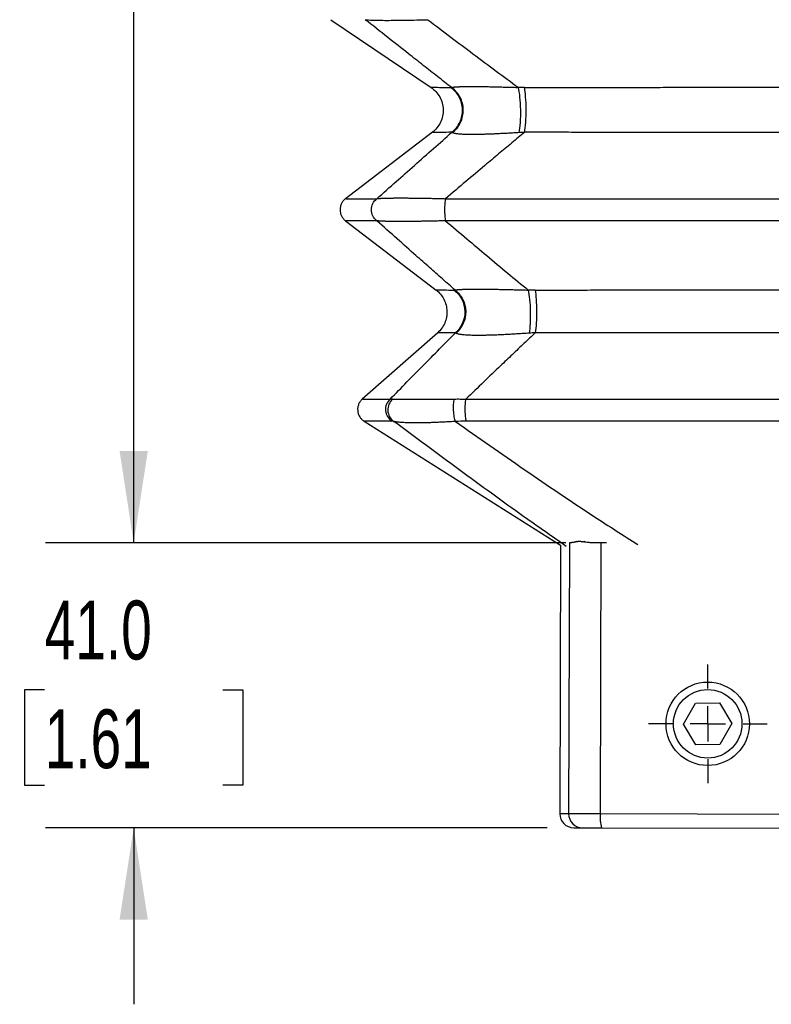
# Model space of a CAD drawing. Header units: millimetres. Extents: x 0 to 1118, y 0 to 864.
# Tile 2 of 21: x 212 to 320, y 332 to 474. Entities that reach past the tile are written whole.
import ezdxf

# ---------------------------------------------------------------- set-up
doc = ezdxf.new("R2010")
doc.units = ezdxf.units.MM
doc.header["$LTSCALE"] = 4
doc.layers.add('DIMENSIONS', color=140, linetype='Continuous', lineweight=25)
doc.styles.add('SLDTEXTSTYLE0', font='TXT', dxfattribs={"width": 0.7})
doc.dimstyles.new('SLDDIMSTYLE0', dxfattribs={"dimtxt": 8.632031, "dimasz": 13.208, "dimexe": 0, "dimexo": 0.0625, "dimgap": 2.158008, "dimtad": 0, "dimtih": 1, "dimtoh": 1, "dimdec": 1, "dimrnd": 1e-09, "dimzin": 4, "dimdsep": 46, "dimtxsty": 'SLDTEXTSTYLE0', "dimsah": 1, "dimcen": 0.09, "dimadec": 0, "dimazin": 1, "dimtfac": 1, "dimtdec": 1, "dimtmove": 0, "dimatfit": 0, "dimfxl": 0, "dimfrac": 2, "dimtolj": 1, "dimtzin": 12, "dimarcsym": 0})
doc.dimstyles.new('SLDDIMSTYLE1', dxfattribs={"dimtxt": 8.632031, "dimasz": 13.208, "dimexe": 0, "dimexo": 0.0625, "dimgap": 2.158008, "dimtad": 0, "dimtih": 1, "dimtoh": 1, "dimdec": 1, "dimrnd": 1e-09, "dimzin": 12, "dimdsep": 46, "dimtxsty": 'SLDTEXTSTYLE0', "dimsah": 1, "dimcen": 0.09, "dimadec": 0, "dimazin": 3, "dimtfac": 1, "dimtdec": 1, "dimtofl": 0, "dimtmove": 0, "dimatfit": 3, "dimfxl": 0, "dimfrac": 2, "dimtolj": 1, "dimtzin": 12, "dimarcsym": 0})

# ---------------------------------------------------------------- blocks, each defined once
blk = doc.blocks.new('_D')
at = {"layer": 'DIMENSIONS'}
for p, q in [((228.54, 398.54), (228.54, 423.94)), ((290.75, 398.54), (215.84, 398.54)), ((215.72, 377.38), (212.82, 377.38)), ((212.82, 377.38), (212.82, 363.66)), ((241.37, 377.38), (244.27, 377.38)), ((244.27, 377.38), (244.27, 363.66)), ((212.82, 363.66), (215.72, 363.66)), ((244.27, 363.66), (241.37, 363.66)), ((288.07, 357.55), (215.84, 357.55)), ((228.54, 357.55), (228.54, 332.15))]:
    blk.add_line(p, q, dxfattribs=at)
for points in [[(228.54, 398.54), (230.57, 411.75), (226.51, 411.75)], [(228.54, 357.55), (226.51, 344.34), (230.57, 344.34)]]:
    blk.add_solid(points, dxfattribs=at)
at = {"layer": 'DIMENSIONS', "char_height": 8.467, "attachment_point": 1, "style": 'SLDTEXTSTYLE0'}
for s, insert in [('41.0', (215.72, 390.23)), ('1.61', (215.72, 374.58))]:
    blk.add_mtext(s, dxfattribs=dict(at, insert=insert))
blk = doc.blocks.new('_D_2')
at = {"layer": 'DIMENSIONS'}
for p, q in [((297.82, 578.46), (215.84, 578.46)), ((228.54, 578.46), (228.54, 513.83)), ((215.72, 498.18), (212.82, 498.18)), ((212.82, 498.18), (212.82, 484.46)), ((241.37, 498.18), (244.27, 498.18)), ((244.27, 498.18), (244.27, 484.46)), ((212.82, 484.46), (215.72, 484.46)), ((244.27, 484.46), (241.37, 484.46)), ((228.54, 398.54), (228.54, 482.53)), ((290.75, 398.54), (215.84, 398.54))]:
    blk.add_line(p, q, dxfattribs=at)
for points in [[(228.54, 578.46), (226.51, 565.25), (230.57, 565.25)], [(228.54, 398.54), (230.57, 411.75), (226.51, 411.75)]]:
    blk.add_solid(points, dxfattribs=at)
at = {"layer": 'DIMENSIONS', "char_height": 8.467, "attachment_point": 1, "style": 'SLDTEXTSTYLE0'}
for s, insert in [('179.9', (212.13, 511.03)), ('7.08', (215.72, 495.38))]:
    blk.add_mtext(s, dxfattribs=dict(at, insert=insert))
blk = doc.blocks.new('SW_CENTERMARKSYMBOL_1')
at = {"layer": 'DIMENSIONS', "color": 0}
for p, q in [((0, 5.08), (0, 8.54)), ((0, 0), (0, 2.54)), ((-5.08, 0), (-8.54, 0)), ((0, 0), (-2.54, 0)), ((0, 0), (0, -2.54)), ((0, 0), (2.54, 0)), ((5.08, 0), (8.54, 0)), ((0, -5.08), (0, -8.54))]:
    blk.add_line(p, q, dxfattribs=at)

msp = doc.modelspace()

# ---------------------------------------------------------------- linework, layer by layer
for p, q in [((256.91, 473.8), (271.36, 464.06)), ((271.55, 457.61), (259.03, 448.05)), ((259.03, 444.87), (272.11, 434.9)), ((272.31, 428.77), (261.45, 419.22)), ((261.71, 416.04), (289.99, 398.22)), ((289.99, 398.22), (289.89, 359.55)), ((291.26, 398.55), (291.16, 359.55)), ((292.33, 398.76), (292.24, 398.69)), ((293.25, 398.69), (293.53, 398.76)), ((295.73, 359.54), (295.83, 398.54)), ((296.6, 398.54), (295.83, 398.54)), ((307.71, 372.47), (309.42, 375.48)), ((309.42, 375.48), (312.88, 375.52)), ((312.88, 375.52), (314.64, 372.53)), ((309.47, 369.48), (307.71, 372.47)), ((314.64, 372.53), (312.94, 369.52)), ((312.94, 369.52), (309.47, 369.48)), ((291.16, 359.55), (289.89, 359.55)), ((295.73, 359.54), (291.16, 359.55)), ((356.56, 359.39), (295.73, 359.54)), ((291.89, 357.55), (293.15, 357.55)), ((293.15, 357.55), (295.89, 357.54)), ((295.89, 357.54), (356.39, 357.39))]:
    msp.add_line(p, q)
for radius in [6, 4.93]:
    msp.add_circle((311.18, 372.5), radius)
for centre, radius, start, end in [((274.14, 462.66), 1.4, 84.0709, 89.4787), ((284.84, 408.57), 55.5, 90.0363, 90.9386), ((286.37, 382.86), 52.05, 90.0395, 91.1348), ((291.89, 359.55), 2, 179.8559, 269.8559), ((293.16, 359.54), 2, 179.7562, 269.7559), ((301.85, 359.03), 6.15, 175.2216, 194.0168)]:
    msp.add_arc(centre, radius, start, end)
for points, knots in [([(274.29, 464.06), (273.62, 464.58), (272.27, 465.63), (270.2, 467.25), (267.81, 469.13), (265.03, 471.32), (262.96, 472.96), (261.88, 473.8)], [0, 0, 0, 0, 0.161059, 0.3279, 0.500494, 0.740638, 1, 1, 1, 1]), ([(261.88, 473.8), (262.12, 473.78), (262.49, 473.75), (263.26, 473.73), (263.55, 473.72), (264.22, 473.72), (264.59, 473.71), (265.4, 473.71), (265.83, 473.72), (266.75, 473.72), (267.23, 473.73), (268.74, 473.75), (269.8, 473.78), (270.88, 473.8)], [0, 0, 0, 0, 0.25, 0.25, 0.375, 0.375, 0.5, 0.5, 0.625, 0.625, 0.75, 0.75, 1, 1, 1, 1]), ([(270.88, 473.8), (272, 472.96), (274.16, 471.32), (277.45, 468.86), (280.67, 466.46), (282.86, 464.84), (283.93, 464.06)], [0, 0, 0, 0, 0.259346, 0.499506, 0.756235, 1, 1, 1, 1]), ([(271.33, 464.08), (271.33, 464.08), (271.23, 464.08), (271.6, 464.08), (272.44, 464.07), (273.59, 464.07), (274.16, 464.06)], [0, 0, 0, 0, 0.000028, 0.333819, 0.667257, 1, 1, 1, 1]), ([(271.33, 464.08), (271.58, 463.88), (272.08, 463.49), (272.63, 462.71), (272.99, 461.82), (273.13, 460.88), (273.04, 459.93), (272.74, 459.03), (272.23, 458.21), (271.76, 457.79), (271.52, 457.58)], [0, 0, 0, 0, 0.1250013, 0.2500035, 0.3750041, 0.5000033, 0.6250027, 0.7500015, 0.8750009, 1, 1, 1, 1]), ([(274.34, 457.6), (274.83, 457.99), (275.23, 458.49), (275.76, 459.63), (275.89, 460.26), (275.86, 461.51), (275.69, 462.13), (275.1, 463.23), (274.67, 463.71), (274.16, 464.06)], [0, 0, 0, 0, 0.25, 0.25, 0.5, 0.5, 0.75, 0.75, 1, 1, 1, 1]), ([(274.29, 464.06), (274.3, 464.06), (274.33, 464.07), (274.38, 464.08), (274.44, 464.09), (274.51, 464.1), (274.6, 464.11), (274.69, 464.12), (274.79, 464.13), (274.9, 464.14), (275.01, 464.15), (275.14, 464.16), (275.28, 464.16), (275.43, 464.17), (275.58, 464.17), (275.75, 464.18), (275.92, 464.18), (276.11, 464.18), (276.3, 464.19), (276.5, 464.19), (276.71, 464.19), (276.93, 464.19), (277.23, 464.19), (277.62, 464.19), (278.12, 464.19), (278.65, 464.18), (279.2, 464.18), (279.79, 464.17), (280.41, 464.15), (281.05, 464.14), (281.73, 464.12), (282.44, 464.1), (283.17, 464.08), (283.67, 464.07), (283.93, 464.06)], [0, 0, 0, 0, 0.026936, 0.053429, 0.079495, 0.105151, 0.130416, 0.155308, 0.179847, 0.204054, 0.227949, 0.251554, 0.274893, 0.29799, 0.320867, 0.343551, 0.366067, 0.38844, 0.410698, 0.432868, 0.454976, 0.477051, 0.49912, 0.541378, 0.583747, 0.626422, 0.669594, 0.713447, 0.758157, 0.80389, 0.850801, 0.899036, 0.948727, 1, 1, 1, 1]), ([(274.41, 457.56), (274.91, 457.94), (275.32, 458.44), (275.87, 459.58), (276, 460.21), (275.98, 461.48), (275.82, 462.1), (275.23, 463.22), (274.8, 463.7), (274.29, 464.06)], [0, 0, 0, 0, 0.25, 0.25, 0.5, 0.5, 0.75, 0.75, 1, 1, 1, 1]), ([(284.05, 457.56), (284.12, 457.94), (284.18, 458.44), (284.25, 459.58), (284.27, 460.21), (284.24, 461.48), (284.21, 462.1), (284.1, 463.22), (284.02, 463.7), (283.93, 464.06)], [0, 0, 0, 0, 0.25, 0.25, 0.5, 0.5, 0.75, 0.75, 1, 1, 1, 1]), ([(284.8, 464.06), (285.39, 464.07), (286.57, 464.07), (288.33, 464.07), (290.1, 464.07), (291.87, 464.07), (293.65, 464.07), (295.42, 464.07), (297.2, 464.07), (298.99, 464.07), (300.77, 464.07), (302.56, 464.07), (304.34, 464.07), (306.13, 464.08), (307.93, 464.08), (309.72, 464.08), (311.52, 464.08), (313.32, 464.08), (315.12, 464.08), (316.92, 464.08), (318.72, 464.08), (320.53, 464.08), (322.33, 464.08), (324.14, 464.08), (326.53, 464.08), (329.5, 464.08), (333.04, 464.08), (336.56, 464.08), (340.05, 464.08), (343.52, 464.08), (346.97, 464.07), (350.39, 464.07), (353.78, 464.07), (357.15, 464.07), (360.49, 464.07), (363.8, 464.07), (366, 464.07), (367.1, 464.06)], [0, 0, 0, 0, 0.021555, 0.043128, 0.064718, 0.086325, 0.107949, 0.12959, 0.151248, 0.172923, 0.194614, 0.216323, 0.238047, 0.259789, 0.281546, 0.30332, 0.32511, 0.346916, 0.368738, 0.390576, 0.41243, 0.434299, 0.456184, 0.478085, 0.5, 0.543152, 0.586035, 0.62865, 0.670995, 0.713071, 0.754877, 0.796412, 0.837675, 0.878666, 0.919384, 0.959829, 1, 1, 1, 1]), ([(284.83, 457.6), (284.89, 457.99), (284.95, 458.49), (285.02, 459.63), (285.04, 460.26), (285.04, 461.51), (285.01, 462.13), (284.93, 463.23), (284.87, 463.71), (284.8, 464.06)], [0, 0, 0, 0, 0.25, 0.25, 0.5, 0.5, 0.75, 0.75, 1, 1, 1, 1]), ([(263.55, 448.05), (264.47, 448.88), (266.28, 450.48), (269, 452.89), (271.67, 455.25), (273.46, 456.83), (274.34, 457.6)], [0, 0, 0, 0, 0.257908, 0.499539, 0.755551, 1, 1, 1, 1]), ([(274.34, 457.6), (273.77, 457.6), (272.63, 457.59), (271.79, 457.58), (271.42, 457.58), (271.52, 457.58), (271.52, 457.58)], [0, 0, 0, 0, 0.332743, 0.666178, 0.999966, 1, 1, 1, 1]), ([(284.83, 457.6), (284.21, 457.09), (282.95, 456.05), (281.05, 454.47), (278.84, 452.62), (276.3, 450.48), (274.41, 448.88), (273.43, 448.05)], [0, 0, 0, 0, 0.16168, 0.328507, 0.500461, 0.742085, 1, 1, 1, 1]), ([(274.41, 457.56), (274.39, 457.57), (274.37, 457.58), (274.35, 457.6), (274.34, 457.6)], [0, 0, 0, 0, 0.498638, 1, 1, 1, 1]), ([(284.05, 457.56), (283.91, 457.55), (283.65, 457.53), (283.25, 457.51), (282.87, 457.49), (282.49, 457.46), (282.12, 457.44), (281.75, 457.42), (281.4, 457.41), (281.05, 457.39), (280.71, 457.37), (280.38, 457.36), (280.06, 457.34), (279.74, 457.33), (279.44, 457.32), (279.14, 457.31), (278.85, 457.31), (278.57, 457.3), (278.3, 457.29), (278.03, 457.29), (277.78, 457.29), (277.53, 457.28), (277.22, 457.28), (276.86, 457.29), (276.46, 457.29), (276.09, 457.3), (275.76, 457.32), (275.47, 457.34), (275.2, 457.37), (274.97, 457.4), (274.78, 457.43), (274.62, 457.47), (274.49, 457.51), (274.43, 457.54), (274.41, 457.56)], [0, 0, 0, 0, 0.027062, 0.053677, 0.079861, 0.105631, 0.131005, 0.156003, 0.180643, 0.204947, 0.228935, 0.25263, 0.276054, 0.299231, 0.322185, 0.344942, 0.367527, 0.389967, 0.412288, 0.434517, 0.456684, 0.478814, 0.500937, 0.543037, 0.585261, 0.627799, 0.670836, 0.71455, 0.759114, 0.80469, 0.851431, 0.899477, 0.94896, 1, 1, 1, 1]), ([(284.83, 457.6), (284.7, 457.6), (284.44, 457.58), (284.18, 457.57), (284.05, 457.56)], [0, 0, 0, 0, 0.501359, 1, 1, 1, 1]), ([(367.07, 457.6), (366.49, 457.6), (365.33, 457.6), (363.58, 457.6), (361.83, 457.6), (360.07, 457.6), (358.31, 457.6), (356.54, 457.59), (354.77, 457.59), (353, 457.59), (351.22, 457.59), (349.44, 457.59), (347.66, 457.59), (345.87, 457.59), (344.07, 457.59), (342.28, 457.59), (340.48, 457.58), (338.67, 457.58), (336.86, 457.58), (335.05, 457.58), (333.24, 457.58), (331.42, 457.58), (329.6, 457.58), (327.78, 457.58), (325.4, 457.58), (322.47, 457.58), (318.99, 457.58), (315.53, 457.58), (312.07, 457.58), (308.62, 457.59), (305.19, 457.59), (301.76, 457.59), (298.35, 457.59), (294.95, 457.59), (291.56, 457.6), (288.19, 457.6), (285.95, 457.6), (284.83, 457.6)], [0, 0, 0, 0, 0.021326, 0.04269, 0.064093, 0.085533, 0.107012, 0.128529, 0.150083, 0.171676, 0.193306, 0.214973, 0.236677, 0.258419, 0.280198, 0.302014, 0.323867, 0.345757, 0.367683, 0.389646, 0.411645, 0.43368, 0.455751, 0.477859, 0.500002, 0.54224, 0.584378, 0.626413, 0.668346, 0.710175, 0.751899, 0.793518, 0.83503, 0.876436, 0.917733, 0.958921, 1, 1, 1, 1]), ([(259.03, 448.05), (258.92, 447.95), (258.69, 447.75), (258.44, 447.36), (258.28, 446.92), (258.23, 446.46), (258.28, 446), (258.44, 445.57), (258.69, 445.18), (258.92, 444.97), (259.03, 444.87)], [0, 0, 0, 0, 0.125001, 0.25, 0.375, 0.499998, 0.624998, 0.749997, 0.874998, 1, 1, 1, 1]), ([(259.13, 448.05), (259.11, 448.05), (259.05, 448.05), (259.77, 448.05), (261.18, 448.05), (262.76, 448.05), (263.55, 448.05)], [0, 0, 0, 0, 0.142732, 0.428495, 0.714252, 1, 1, 1, 1]), ([(263.55, 444.87), (263.31, 445.06), (263.11, 445.3), (262.84, 445.85), (262.77, 446.16), (262.77, 446.77), (262.84, 447.07), (263.11, 447.62), (263.31, 447.87), (263.55, 448.05)], [0, 0, 0, 0, 0.25, 0.25, 0.5, 0.5, 0.75, 0.75, 1, 1, 1, 1]), ([(263.55, 448.05), (263.57, 448.06), (263.63, 448.06), (263.73, 448.07), (263.83, 448.08), (263.95, 448.09), (264.07, 448.1), (264.2, 448.11), (264.34, 448.11), (264.49, 448.12), (264.65, 448.13), (264.81, 448.13), (264.99, 448.14), (265.17, 448.14), (265.36, 448.15), (265.56, 448.15), (265.77, 448.15), (265.98, 448.15), (266.21, 448.16), (266.44, 448.16), (266.68, 448.16), (266.92, 448.16), (267.18, 448.16), (267.44, 448.16), (267.71, 448.16), (267.99, 448.15), (268.28, 448.15), (268.57, 448.15), (268.87, 448.15), (269.18, 448.14), (269.5, 448.14), (269.82, 448.13), (270.15, 448.13), (270.49, 448.12), (270.83, 448.11), (271.18, 448.11), (271.54, 448.1), (271.91, 448.09), (272.28, 448.08), (272.66, 448.07), (273.04, 448.06), (273.3, 448.06), (273.43, 448.05)], [0, 0, 0, 0, 0.027017, 0.053735, 0.080168, 0.106329, 0.13223, 0.157887, 0.183314, 0.208524, 0.233534, 0.258358, 0.283013, 0.307515, 0.331879, 0.356123, 0.380263, 0.404315, 0.428299, 0.452229, 0.476124, 0.500002, 0.523879, 0.547774, 0.571703, 0.595685, 0.619736, 0.643875, 0.668118, 0.692482, 0.716983, 0.741638, 0.766463, 0.791474, 0.816685, 0.842112, 0.867769, 0.893671, 0.919832, 0.946265, 0.972983, 1, 1, 1, 1]), ([(273.43, 448.05), (273.39, 447.87), (273.36, 447.62), (273.31, 447.07), (273.3, 446.77), (273.3, 446.16), (273.31, 445.85), (273.36, 445.3), (273.39, 445.06), (273.43, 444.87)], [0, 0, 0, 0, 0.25, 0.25, 0.5, 0.5, 0.75, 0.75, 1, 1, 1, 1]), ([(273.43, 448.05), (290.77, 448.05), (308.36, 448.05), (343.54, 448.05), (361.13, 448.05), (378.47, 448.05)], [0, 0, 0, 0, 0.5, 0.5, 1, 1, 1, 1]), ([(263.55, 444.87), (262.76, 444.87), (261.18, 444.87), (259.77, 444.87), (259.05, 444.87), (259.11, 444.87), (259.13, 444.87)], [0, 0, 0, 0, 0.285748, 0.571505, 0.857268, 1, 1, 1, 1]), ([(274.82, 434.9), (274.21, 435.43), (272.98, 436.52), (271.1, 438.17), (268.92, 440.1), (266.4, 442.34), (264.52, 444.01), (263.55, 444.87)], [0, 0, 0, 0, 0.1614854, 0.3283254, 0.5004948, 0.7416354, 1, 1, 1, 1]), ([(273.43, 444.87), (273.3, 444.87), (273.04, 444.86), (272.66, 444.85), (272.28, 444.84), (271.91, 444.83), (271.54, 444.83), (271.18, 444.82), (270.83, 444.81), (270.49, 444.81), (270.15, 444.8), (269.82, 444.79), (269.5, 444.79), (269.18, 444.78), (268.87, 444.78), (268.57, 444.78), (268.28, 444.77), (267.99, 444.77), (267.71, 444.77), (267.44, 444.77), (267.18, 444.77), (266.92, 444.77), (266.68, 444.77), (266.44, 444.77), (266.21, 444.77), (265.98, 444.77), (265.77, 444.77), (265.56, 444.78), (265.36, 444.78), (265.17, 444.78), (264.99, 444.79), (264.81, 444.79), (264.65, 444.8), (264.49, 444.8), (264.34, 444.81), (264.2, 444.82), (264.07, 444.83), (263.95, 444.83), (263.83, 444.84), (263.73, 444.85), (263.63, 444.86), (263.57, 444.87), (263.55, 444.87)], [0, 0, 0, 0, 0.027017, 0.053735, 0.080168, 0.106329, 0.132231, 0.157888, 0.183315, 0.208526, 0.233537, 0.258362, 0.283017, 0.307518, 0.331882, 0.356125, 0.380264, 0.404315, 0.428297, 0.452226, 0.476121, 0.499998, 0.523876, 0.547771, 0.571701, 0.595685, 0.619737, 0.643877, 0.668121, 0.692485, 0.716987, 0.741642, 0.766466, 0.791476, 0.816686, 0.842113, 0.86777, 0.893671, 0.919832, 0.946265, 0.972983, 1, 1, 1, 1]), ([(378.47, 444.87), (361.13, 444.87), (343.54, 444.87), (308.36, 444.87), (290.77, 444.87), (273.43, 444.87)], [0, 0, 0, 0, 0.5, 0.5, 1, 1, 1, 1]), ([(273.43, 444.87), (274.45, 444.01), (276.42, 442.34), (279.42, 439.82), (282.36, 437.36), (284.36, 435.71), (285.34, 434.9)], [0, 0, 0, 0, 0.258355, 0.499505, 0.755761, 1, 1, 1, 1]), ([(272.07, 434.92), (272.29, 434.73), (272.74, 434.34), (273.22, 433.59), (273.54, 432.76), (273.67, 431.88), (273.61, 431), (273.34, 430.15), (272.91, 429.37), (272.49, 428.95), (272.28, 428.74)], [0, 0, 0, 0, 0.124997, 0.2499975, 0.3749992, 0.4999926, 0.6250027, 0.7499945, 0.8750007, 1, 1, 1, 1]), ([(272.07, 434.92), (272.13, 434.92), (272.24, 434.92), (273.11, 434.92), (274.15, 434.91), (274.67, 434.91)], [0, 0, 0, 0, 0.333715, 0.667178, 1, 1, 1, 1]), ([(274.67, 434.91), (274.7, 434.91), (274.74, 434.91), (274.79, 434.9), (274.82, 434.9)], [0, 0, 0, 0, 0.500041, 1, 1, 1, 1]), ([(274.67, 434.91), (275.13, 434.55), (275.51, 434.09), (276.04, 433.05), (276.19, 432.47), (276.23, 431.3), (276.12, 430.71), (275.66, 429.64), (275.32, 429.15), (274.88, 428.76)], [0, 0, 0, 0, 0.25, 0.25, 0.5, 0.5, 0.75, 0.75, 1, 1, 1, 1]), ([(274.82, 434.9), (274.83, 434.9), (274.86, 434.91), (274.92, 434.93), (274.98, 434.94), (275.05, 434.95), (275.14, 434.96), (275.23, 434.97), (275.33, 434.98), (275.45, 434.99), (275.57, 434.99), (275.7, 435), (275.84, 435.01), (275.99, 435.02), (276.15, 435.02), (276.32, 435.03), (276.49, 435.03), (276.68, 435.03), (276.88, 435.04), (277.08, 435.04), (277.3, 435.04), (277.52, 435.04), (277.75, 435.04), (278.07, 435.04), (278.5, 435.04), (279.04, 435.04), (279.61, 435.03), (280.22, 435.03), (280.86, 435.02), (281.53, 435), (282.23, 434.99), (282.96, 434.97), (283.73, 434.95), (284.52, 434.93), (285.06, 434.91), (285.34, 434.9)], [0, 0, 0, 0, 0.025702, 0.051013, 0.075948, 0.100519, 0.124743, 0.148636, 0.172213, 0.195491, 0.218489, 0.241225, 0.263717, 0.285984, 0.308047, 0.329927, 0.351643, 0.373219, 0.394675, 0.416033, 0.437317, 0.458548, 0.47975, 0.500945, 0.543209, 0.585589, 0.628265, 0.671414, 0.715207, 0.759807, 0.805368, 0.852037, 0.899949, 0.949231, 1, 1, 1, 1]), ([(274.82, 434.9), (275.28, 434.54), (275.66, 434.07), (276.18, 433.02), (276.33, 432.43), (276.35, 431.25), (276.23, 430.66), (275.76, 429.58), (275.4, 429.09), (274.96, 428.71)], [0, 0, 0, 0, 0.25, 0.25, 0.5, 0.5, 0.75, 0.75, 1, 1, 1, 1]), ([(285.34, 434.9), (285.42, 434.54), (285.48, 434.07), (285.59, 433.02), (285.62, 432.43), (285.65, 431.25), (285.64, 430.66), (285.58, 429.58), (285.54, 429.09), (285.47, 428.71)], [0, 0, 0, 0, 0.25, 0.25, 0.5, 0.5, 0.75, 0.75, 1, 1, 1, 1]), ([(286.33, 434.91), (286.92, 434.91), (288.09, 434.91), (289.86, 434.91), (291.63, 434.91), (293.4, 434.91), (295.18, 434.92), (296.96, 434.92), (298.74, 434.92), (300.53, 434.92), (302.32, 434.92), (304.11, 434.92), (305.91, 434.92), (307.71, 434.92), (309.51, 434.92), (311.32, 434.92), (313.13, 434.92), (314.94, 434.92), (316.76, 434.92), (318.57, 434.92), (320.4, 434.92), (322.22, 434.92), (324.04, 434.92), (326.4, 434.92), (329.27, 434.92), (332.66, 434.92), (336.03, 434.92), (339.39, 434.92), (342.72, 434.92), (346.04, 434.92), (349.34, 434.92), (352.63, 434.92), (355.89, 434.92), (359.14, 434.91), (362.36, 434.91), (364.5, 434.91), (365.57, 434.91)], [0, 0, 0, 0, 0.022351, 0.044734, 0.06715, 0.089597, 0.112077, 0.134588, 0.157131, 0.179706, 0.202312, 0.224949, 0.247619, 0.270319, 0.293051, 0.315813, 0.338607, 0.361432, 0.384287, 0.407173, 0.43009, 0.453038, 0.476015, 0.499024, 0.541859, 0.584499, 0.626943, 0.669189, 0.711238, 0.753088, 0.79474, 0.836193, 0.877446, 0.918498, 0.95935, 1, 1, 1, 1]), ([(286.33, 434.91), (286.39, 434.55), (286.44, 434.09), (286.51, 433.05), (286.53, 432.47), (286.53, 431.3), (286.52, 430.71), (286.46, 429.64), (286.41, 429.15), (286.36, 428.76)], [0, 0, 0, 0, 0.25, 0.25, 0.5, 0.5, 0.75, 0.75, 1, 1, 1, 1]), ([(265.46, 419.22), (266.27, 420.04), (267.84, 421.64), (270.21, 424.04), (272.54, 426.4), (274.12, 427.99), (274.88, 428.76)], [0, 0, 0, 0, 0.256768, 0.499561, 0.754954, 1, 1, 1, 1]), ([(274.88, 428.76), (274.28, 428.76), (273.07, 428.75), (272.31, 428.74), (272.37, 428.74), (272.39, 428.74)], [0, 0, 0, 0, 0.399433, 0.799698, 1, 1, 1, 1]), ([(274.96, 428.71), (274.94, 428.72), (274.92, 428.74), (274.89, 428.75), (274.88, 428.76)], [0, 0, 0, 0, 0.497723, 1, 1, 1, 1]), ([(285.47, 428.71), (285.34, 428.7), (285.06, 428.68), (284.65, 428.65), (284.25, 428.62), (283.86, 428.6), (283.48, 428.57), (283.1, 428.55), (282.73, 428.53), (282.37, 428.51), (282.01, 428.49), (281.67, 428.48), (281.33, 428.46), (281, 428.45), (280.68, 428.43), (280.36, 428.42), (280.06, 428.41), (279.76, 428.4), (279.47, 428.4), (279.19, 428.39), (278.91, 428.38), (278.65, 428.38), (278.39, 428.38), (278.06, 428.38), (277.66, 428.38), (277.22, 428.39), (276.82, 428.4), (276.46, 428.42), (276.13, 428.44), (275.84, 428.47), (275.58, 428.51), (275.37, 428.55), (275.19, 428.6), (275.05, 428.65), (274.99, 428.69), (274.96, 428.71)], [0, 0, 0, 0, 0.025579, 0.050773, 0.075597, 0.100064, 0.12419, 0.14799, 0.171479, 0.194674, 0.217592, 0.240251, 0.262669, 0.284865, 0.306858, 0.32867, 0.350319, 0.371826, 0.393214, 0.414503, 0.435716, 0.456875, 0.478001, 0.499118, 0.541477, 0.583965, 0.626761, 0.670044, 0.713984, 0.758746, 0.804486, 0.85135, 0.899475, 0.948986, 1, 1, 1, 1]), ([(286.36, 428.76), (285.81, 428.25), (284.71, 427.21), (283.04, 425.62), (281.11, 423.77), (278.88, 421.64), (277.23, 420.04), (276.38, 419.22)], [0, 0, 0, 0, 0.162209, 0.329027, 0.500439, 0.743215, 1, 1, 1, 1]), ([(286.36, 428.76), (286.21, 428.75), (285.91, 428.74), (285.62, 428.72), (285.47, 428.71)], [0, 0, 0, 0, 0.502253, 1, 1, 1, 1]), ([(365.54, 428.76), (364.96, 428.76), (363.78, 428.76), (362.02, 428.76), (360.25, 428.76), (358.47, 428.76), (356.69, 428.75), (354.91, 428.75), (353.13, 428.75), (351.34, 428.75), (349.55, 428.75), (347.75, 428.75), (345.95, 428.75), (344.15, 428.74), (342.34, 428.74), (340.53, 428.74), (338.72, 428.74), (336.91, 428.74), (335.09, 428.74), (333.26, 428.74), (331.44, 428.74), (329.61, 428.74), (327.78, 428.74), (325.45, 428.74), (322.61, 428.74), (319.26, 428.74), (315.93, 428.74), (312.61, 428.74), (309.29, 428.74), (305.99, 428.75), (302.69, 428.75), (299.4, 428.75), (296.12, 428.75), (292.86, 428.76), (289.6, 428.76), (287.44, 428.76), (286.36, 428.76)], [0, 0, 0, 0, 0.022365, 0.044765, 0.0672, 0.08967, 0.112175, 0.134716, 0.15729, 0.1799, 0.202544, 0.225222, 0.247935, 0.270682, 0.293463, 0.316278, 0.339126, 0.362008, 0.384924, 0.407873, 0.430856, 0.453871, 0.47692, 0.500001, 0.542151, 0.584216, 0.626194, 0.668086, 0.70989, 0.751606, 0.793232, 0.834768, 0.876214, 0.917569, 0.958831, 1, 1, 1, 1]), ([(261.46, 419.23), (261.35, 419.12), (261.13, 418.9), (260.91, 418.48), (260.79, 418.04), (260.77, 417.57), (260.86, 417.11), (261.06, 416.68), (261.34, 416.31), (261.59, 416.13), (261.72, 416.04)], [0, 0, 0, 0, 0.125002, 0.25, 0.375, 0.499998, 0.624998, 0.749997, 0.874998, 1, 1, 1, 1]), ([(261.54, 419.23), (261.53, 419.23), (261.48, 419.23), (262.12, 419.23), (263.37, 419.22), (264.76, 419.22), (265.46, 419.22)], [0, 0, 0, 0, 0.143059, 0.42927, 0.715013, 1, 1, 1, 1]), ([(265.46, 419.22), (265.23, 419.01), (265.05, 418.76), (264.82, 418.18), (264.77, 417.87), (264.82, 417.26), (264.92, 416.96), (265.23, 416.43), (265.45, 416.2), (265.7, 416.03)], [0, 0, 0, 0, 0.25, 0.25, 0.5, 0.5, 0.75, 0.75, 1, 1, 1, 1]), ([(265.84, 419.23), (265.61, 419.03), (265.41, 418.78), (265.16, 418.2), (265.11, 417.88), (265.14, 417.26), (265.23, 416.95), (265.53, 416.4), (265.75, 416.17), (266.01, 416)], [0, 0, 0, 0, 0.25, 0.25, 0.5, 0.5, 0.75, 0.75, 1, 1, 1, 1]), ([(265.46, 419.22), (265.49, 419.22), (265.55, 419.23), (265.64, 419.23), (265.74, 419.24), (265.81, 419.23), (265.84, 419.23)], [0, 0, 0, 0, 0.253737, 0.504971, 0.753719, 1, 1, 1, 1]), ([(265.84, 419.23), (265.88, 419.23), (265.95, 419.23), (266.07, 419.22), (266.19, 419.22), (266.33, 419.22), (266.47, 419.21), (266.62, 419.21), (266.78, 419.21), (266.95, 419.2), (267.13, 419.2), (267.32, 419.2), (267.52, 419.2), (267.73, 419.2), (267.94, 419.2), (268.16, 419.19), (268.39, 419.19), (268.63, 419.19), (268.88, 419.19), (269.14, 419.19), (269.4, 419.19), (269.68, 419.19), (269.96, 419.19), (270.25, 419.2), (270.54, 419.2), (270.85, 419.2), (271.16, 419.2), (271.48, 419.2), (271.81, 419.2), (272.14, 419.21), (272.49, 419.21), (272.84, 419.21), (273.2, 419.22), (273.56, 419.22), (273.94, 419.22), (274.32, 419.23), (274.57, 419.23), (274.7, 419.23)], [0, 0, 0, 0, 0.0304756, 0.0606259, 0.0904677, 0.1200179, 0.1492942, 0.1783145, 0.2070976, 0.2356622, 0.264028, 0.2922149, 0.320243, 0.3481329, 0.3759054, 0.4035815, 0.4311823, 0.4587293, 0.486244, 0.5137478, 0.5412624, 0.5688095, 0.5964105, 0.624087, 0.6518602, 0.679751, 0.7077802, 0.7359681, 0.764335, 0.7929005, 0.8216842, 0.8507051, 0.8799818, 0.9095322, 0.939374, 0.9695244, 1, 1, 1, 1]), ([(274.86, 416), (274.8, 416.17), (274.74, 416.4), (274.65, 416.95), (274.62, 417.26), (274.59, 417.88), (274.59, 418.2), (274.62, 418.78), (274.66, 419.03), (274.7, 419.23)], [0, 0, 0, 0, 0.25, 0.25, 0.5, 0.5, 0.75, 0.75, 1, 1, 1, 1]), ([(274.7, 419.23), (274.84, 419.23), (275.11, 419.24), (275.53, 419.23), (275.95, 419.23), (276.24, 419.22), (276.38, 419.22)], [0, 0, 0, 0, 0.246301, 0.495056, 0.746283, 1, 1, 1, 1]), ([(276.42, 416.03), (276.38, 416.2), (276.34, 416.43), (276.29, 416.96), (276.28, 417.26), (276.27, 417.87), (276.28, 418.18), (276.31, 418.76), (276.34, 419.01), (276.38, 419.22)], [0, 0, 0, 0, 0.25, 0.25, 0.5, 0.5, 0.75, 0.75, 1, 1, 1, 1]), ([(276.38, 419.22), (276.94, 419.22), (278.07, 419.22), (279.77, 419.22), (281.47, 419.22), (283.17, 419.22), (284.87, 419.22), (286.57, 419.22), (288.28, 419.22), (289.98, 419.22), (291.69, 419.22), (293.39, 419.22), (295.1, 419.23), (296.81, 419.23), (298.52, 419.23), (300.23, 419.23), (301.94, 419.23), (303.65, 419.23), (305.37, 419.23), (307.08, 419.23), (308.79, 419.23), (310.51, 419.23), (312.22, 419.23), (313.94, 419.23), (315.65, 419.23), (317.37, 419.23), (319.09, 419.23), (320.8, 419.23), (322.52, 419.23), (324.23, 419.23), (325.95, 419.23), (327.67, 419.23), (329.38, 419.23), (331.1, 419.23), (332.82, 419.23), (334.53, 419.23), (336.25, 419.23), (337.96, 419.23), (339.68, 419.23), (341.39, 419.23), (343.11, 419.23), (344.82, 419.23), (346.53, 419.23), (348.25, 419.23), (349.96, 419.23), (351.67, 419.23), (353.38, 419.23), (355.09, 419.23), (356.8, 419.23), (358.51, 419.22), (360.21, 419.22), (361.92, 419.22), (363.62, 419.22), (365.33, 419.22), (367.03, 419.22), (368.73, 419.22), (370.43, 419.22), (372.13, 419.22), (373.83, 419.22), (374.96, 419.22), (375.52, 419.22)], [0, 0, 0, 0, 0.017246, 0.034492, 0.051737, 0.068982, 0.086227, 0.103471, 0.120714, 0.137958, 0.1552, 0.172443, 0.189685, 0.206927, 0.224169, 0.24141, 0.258651, 0.275892, 0.293132, 0.310372, 0.327613, 0.344852, 0.362092, 0.379332, 0.396571, 0.413811, 0.43105, 0.448289, 0.465528, 0.482767, 0.500006, 0.517245, 0.534484, 0.551723, 0.568962, 0.586202, 0.603441, 0.62068, 0.63792, 0.655159, 0.672399, 0.689639, 0.706879, 0.724119, 0.741359, 0.7586, 0.77584, 0.793081, 0.810323, 0.827564, 0.844806, 0.862049, 0.879291, 0.896534, 0.913777, 0.931021, 0.948265, 0.96551, 0.982755, 1, 1, 1, 1]), ([(265.7, 416.03), (265.01, 416.03), (263.61, 416.03), (262.37, 416.03), (261.73, 416.04), (261.78, 416.04), (261.8, 416.04)], [0, 0, 0, 0, 0.284971, 0.570696, 0.856885, 1, 1, 1, 1]), ([(274.86, 416), (274.74, 416), (274.49, 415.98), (274.12, 415.96), (273.76, 415.94), (273.4, 415.92), (273.05, 415.9), (272.71, 415.89), (272.38, 415.87), (272.05, 415.86), (271.73, 415.85), (271.42, 415.83), (271.11, 415.82), (270.81, 415.82), (270.52, 415.81), (270.24, 415.8), (269.96, 415.8), (269.7, 415.8), (269.43, 415.79), (269.1, 415.79), (268.69, 415.79), (268.24, 415.8), (267.82, 415.82), (267.43, 415.83), (267.08, 415.86), (266.75, 415.89), (266.47, 415.92), (266.21, 415.96), (266.07, 415.99), (266.01, 416)], [0, 0, 0, 0, 0.029618, 0.058925, 0.087937, 0.116671, 0.145144, 0.173372, 0.201373, 0.229166, 0.256769, 0.284201, 0.311482, 0.33863, 0.365665, 0.392608, 0.419478, 0.446296, 0.473082, 0.499858, 0.553466, 0.607196, 0.661212, 0.715674, 0.77074, 0.826562, 0.883287, 0.941055, 1, 1, 1, 1]), ([(290.82, 398.02), (288.79, 399.44), (283.62, 403.03), (275.37, 409.07), (269.12, 413.7), (266.01, 416)], [0, 0, 0, 0, 0.246388, 0.624194, 1, 1, 1, 1]), ([(274.86, 416), (278.16, 413.7), (284.77, 409.07), (293.54, 403.12), (299.04, 399.61), (301.14, 398.28)], [0, 0, 0, 0, 0.381507, 0.765043, 1, 1, 1, 1]), ([(375.48, 416.03), (374.92, 416.03), (373.8, 416.03), (372.12, 416.03), (370.43, 416.03), (368.75, 416.03), (367.06, 416.03), (365.37, 416.03), (363.68, 416.03), (361.98, 416.03), (360.29, 416.03), (358.59, 416.03), (356.89, 416.03), (355.19, 416.03), (353.49, 416.03), (351.79, 416.03), (350.09, 416.03), (348.38, 416.03), (346.67, 416.03), (344.97, 416.03), (343.26, 416.03), (341.55, 416.03), (339.84, 416.03), (338.13, 416.04), (336.42, 416.04), (334.71, 416.04), (332.99, 416.04), (331.28, 416.04), (329.56, 416.04), (327.85, 416.04), (326.13, 416.04), (324.42, 416.04), (322.7, 416.04), (320.99, 416.04), (319.27, 416.04), (317.55, 416.04), (315.83, 416.04), (314.12, 416.04), (312.4, 416.03), (310.68, 416.03), (308.96, 416.03), (307.25, 416.03), (305.53, 416.03), (303.81, 416.03), (302.1, 416.03), (300.38, 416.03), (298.66, 416.03), (296.95, 416.03), (295.23, 416.03), (293.52, 416.03), (291.81, 416.03), (290.09, 416.03), (288.38, 416.03), (286.67, 416.03), (284.96, 416.03), (283.25, 416.03), (281.54, 416.03), (279.83, 416.03), (278.12, 416.03), (276.99, 416.03), (276.42, 416.03)], [0, 0, 0, 0, 0.017109, 0.034224, 0.051343, 0.068468, 0.085597, 0.102732, 0.119871, 0.137015, 0.154165, 0.171319, 0.188478, 0.205642, 0.222811, 0.239984, 0.257163, 0.274346, 0.291533, 0.308726, 0.325923, 0.343125, 0.360331, 0.377542, 0.394758, 0.411978, 0.429203, 0.446432, 0.463666, 0.480904, 0.498147, 0.515394, 0.532645, 0.549901, 0.567161, 0.584425, 0.601694, 0.618967, 0.636244, 0.653526, 0.670812, 0.688101, 0.705395, 0.722693, 0.739995, 0.757302, 0.774612, 0.791926, 0.809244, 0.826566, 0.843892, 0.861222, 0.878556, 0.895894, 0.913235, 0.930581, 0.94793, 0.965283, 0.98264, 1, 1, 1, 1]), ([(292.24, 398.69), (292.21, 398.68), (292.14, 398.66), (292.05, 398.64), (291.95, 398.61), (291.86, 398.59), (291.76, 398.58), (291.67, 398.57), (291.59, 398.56), (291.5, 398.56), (291.41, 398.55), (291.31, 398.55), (291.28, 398.55), (291.26, 398.55)], [0, 0, 0, 0, 0.056972, 0.117861, 0.182729, 0.251624, 0.32459, 0.40166, 0.482865, 0.564173, 0.677468, 0.822746, 1, 1, 1, 1]), ([(292.24, 398.69), (292.27, 398.7), (292.34, 398.73), (292.44, 398.75), (292.54, 398.76), (292.65, 398.77), (292.77, 398.77), (292.88, 398.76), (293, 398.75), (293.13, 398.72), (293.21, 398.7), (293.25, 398.69)], [0, 0, 0, 0, 0.113974, 0.225802, 0.336096, 0.445469, 0.554535, 0.663907, 0.774201, 0.886028, 1, 1, 1, 1]), ([(295.83, 398.54), (295.76, 398.54), (295.64, 398.54), (295.46, 398.54), (295.32, 398.54), (295.21, 398.54), (295.02, 398.54), (294.76, 398.54), (294.42, 398.55), (294.11, 398.57), (293.8, 398.59), (293.51, 398.63), (293.34, 398.67), (293.25, 398.69)], [0, 0, 0, 0, 0.072459, 0.134371, 0.185736, 0.226553, 0.256822, 0.399634, 0.511383, 0.644944, 0.763219, 0.887005, 1, 1, 1, 1])]:
    msp.add_open_spline(points, degree=3, knots=knots)
for points in [[(266.01, 416), (265.89, 416.02), (265.79, 416.03), (265.7, 416.03)], [(276.42, 416.03), (275.89, 416.03), (275.37, 416.02), (274.86, 416)]]:
    msp.add_open_spline(points, degree=3)

# ---------------------------------------------------------------- block references
at = {"layer": 'DIMENSIONS'}
msp.add_blockref('SW_CENTERMARKSYMBOL_1', (311.18, 372.5), dxfattribs=at)

# ---------------------------------------------------------------- dimensions: what is measured, and where the dimension line sits
for p1, dimstyle, picture, middle in [((302.9, 578.46), 'SLDDIMSTYLE1', '_D_2', (228.54, 498.18)), ((293.15, 357.55), 'SLDDIMSTYLE0', '_D', (228.54, 377.38))]:
    dim = msp.add_linear_dim(base=(228.54, 398.54), p1=p1, p2=(295.83, 398.54), angle=90, dimstyle=dimstyle, dxfattribs=at)
    dim.commit()
    dim.dimension.update_dxf_attribs({"geometry": picture, "text_midpoint": middle, "dimtype": 160})

doc.saveas('drawing.dxf')
